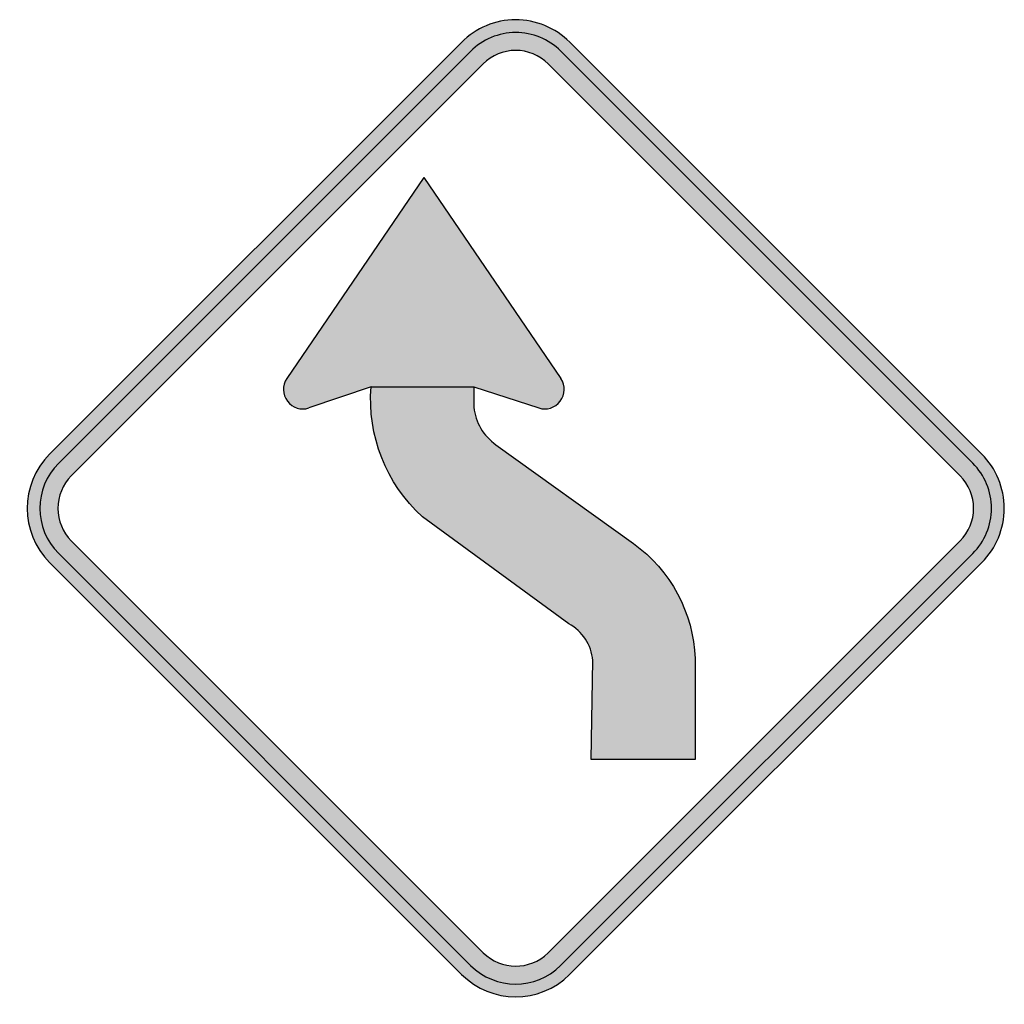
# Model space of a CAD drawing. Header units: inches. Extents: x -22.6 to 22.2, y -22.6 to 22.2.
import ezdxf

# ---------------------------------------------------------------- set-up
doc = ezdxf.new("R2010")
doc.units = ezdxf.units.IN
doc.header["$MEASUREMENT"] = 0

msp = doc.modelspace()

# ---------------------------------------------------------------- hatches: boundary and pattern name
h = msp.add_hatch(color=7)
edge = h.paths.add_edge_path()
edge.add_line((-2.468, 21.2), (-21.201, 2.467))
edge.add_spline(control_points=[(-21.201, 2.467), (-22.563, 1.105), (-22.563, -1.102), (-21.201, -2.464)], knot_values=[0, 0, 0, 0, 1, 1, 1, 1], degree=3, periodic=0)
edge.add_line((-21.201, -2.464), (-2.465, -21.2))
edge.add_spline(control_points=[(-2.465, -21.2), (-1.109, -22.556), (1.088, -22.562), (2.452, -21.213)], knot_values=[0, 0, 0, 0, 1, 1, 1, 1], degree=3, periodic=0)
edge.add_line((2.452, -21.213), (21.201, -2.464))
edge.add_spline(control_points=[(21.201, -2.464), (21.855, -1.81), (22.222, -0.923), (22.222, 0.001), (22.222, 0.926), (21.855, 1.813), (21.201, 2.467)], knot_values=[0, 0, 0, 0, 1, 1, 1, 2, 2, 2, 2], degree=3, periodic=0)
edge.add_line((21.201, 2.467), (2.455, 21.213))
edge.add_spline(control_points=[(2.455, 21.213), (1.801, 21.867), (0.914, 22.233), (-0.01, 22.23), (-0.934, 22.227), (-1.818, 21.857), (-2.468, 21.2)], knot_values=[0, 0, 0, 0, 1, 1, 1, 2, 2, 2, 2], degree=3, periodic=0)
edge = h.paths.add_edge_path(flags=0)
edge.add_line((-1.479, 20.217), (-20.215, 1.481))
edge.add_spline(control_points=[(-20.215, 1.481), (-20.607, 1.088), (-20.828, 0.556), (-20.828, 0.001), (-20.828, -0.553), (-20.607, -1.085), (-20.215, -1.478)], knot_values=[0, 0, 0, 0, 1, 1, 1, 2, 2, 2, 2], degree=3, periodic=0)
edge.add_line((-20.215, -1.478), (-1.479, -20.214))
edge.add_spline(control_points=[(-1.479, -20.214), (-0.666, -21.026), (0.65, -21.031), (1.469, -20.224)], knot_values=[0, 0, 0, 0, 1, 1, 1, 1], degree=3, periodic=0)
edge.add_line((1.469, -20.224), (20.215, -1.478))
edge.add_spline(control_points=[(20.215, -1.478), (20.607, -1.085), (20.828, -0.553), (20.828, 0.001), (20.828, 0.556), (20.607, 1.088), (20.215, 1.481)], knot_values=[0, 0, 0, 0, 1, 1, 1, 2, 2, 2, 2], degree=3, periodic=0)
edge.add_line((20.215, 1.481), (1.469, 20.227))
edge.add_spline(control_points=[(1.469, 20.227), (1.077, 20.618), (0.546, 20.837), (-0.007, 20.835), (-0.561, 20.833), (-1.091, 20.611), (-1.479, 20.217)], knot_values=[0, 0, 0, 0, 1, 1, 1, 2, 2, 2, 2], degree=3, periodic=0)
h = msp.add_hatch(color=7)
edge = h.paths.add_edge_path()
edge.add_line((-2.056, 20.79), (-20.79, 2.056))
edge.add_spline(control_points=[(-20.79, 2.056), (-21.925, 0.921), (-21.925, -0.918), (-20.79, -2.053)], knot_values=[0, 0, 0, 0, 1, 1, 1, 1], degree=3, periodic=0)
edge.add_line((-20.79, -2.053), (-2.054, -20.789))
edge.add_spline(control_points=[(-2.054, -20.789), (-0.925, -21.919), (0.905, -21.924), (2.042, -20.801)], knot_values=[0, 0, 0, 0, 1, 1, 1, 1], degree=3, periodic=0)
edge.add_line((2.042, -20.801), (20.79, -2.053))
edge.add_spline(control_points=[(20.79, -2.053), (21.335, -1.508), (21.641, -0.769), (21.641, 0.001), (21.641, 0.772), (21.335, 1.511), (20.79, 2.056)], knot_values=[0, 0, 0, 0, 1, 1, 1, 2, 2, 2, 2], degree=3, periodic=0)
edge.add_line((20.79, 2.056), (2.044, 20.802))
edge.add_spline(control_points=[(2.044, 20.802), (1.5, 21.347), (0.761, 21.651), (-0.009, 21.649), (-0.778, 21.647), (-1.515, 21.337), (-2.056, 20.79)], knot_values=[0, 0, 0, 0, 1, 1, 1, 2, 2, 2, 2], degree=3, periodic=0)
edge = h.paths.add_edge_path(flags=0)
edge.add_line((-1.479, 20.217), (-20.215, 1.481))
edge.add_spline(control_points=[(-20.215, 1.481), (-21.032, 0.664), (-21.032, -0.661), (-20.215, -1.478)], knot_values=[0, 0, 0, 0, 1, 1, 1, 1], degree=3, periodic=0)
edge.add_line((-20.215, -1.478), (-1.479, -20.214))
edge.add_spline(control_points=[(-1.479, -20.214), (-0.666, -21.026), (0.65, -21.031), (1.469, -20.224)], knot_values=[0, 0, 0, 0, 1, 1, 1, 1], degree=3, periodic=0)
edge.add_line((1.469, -20.224), (20.215, -1.478))
edge.add_spline(control_points=[(20.215, -1.478), (20.607, -1.085), (20.828, -0.553), (20.828, 0.001), (20.828, 0.556), (20.607, 1.088), (20.215, 1.481)], knot_values=[0, 0, 0, 0, 1, 1, 1, 2, 2, 2, 2], degree=3, periodic=0)
edge.add_line((20.215, 1.481), (1.469, 20.227))
edge.add_spline(control_points=[(1.469, 20.227), (1.077, 20.618), (0.546, 20.837), (-0.007, 20.835), (-0.561, 20.833), (-1.091, 20.611), (-1.479, 20.217)], knot_values=[0, 0, 0, 0, 1, 1, 1, 2, 2, 2, 2], degree=3, periodic=0)
h = msp.add_hatch(color=7)
edge = h.paths.add_edge_path()
edge.add_line((-6.578, 5.533), (-9.405, 4.567))
edge.add_spline(control_points=[(-9.405, 4.567), (-9.765, 4.449), (-10.16, 4.573), (-10.387, 4.875), (-10.615, 5.178), (-10.624, 5.592), (-10.411, 5.905)], knot_values=[0, 0, 0, 0, 1, 1, 1, 2, 2, 2, 2], degree=3, periodic=0)
edge.add_line((-10.411, 5.905), (-4.181, 15.053))
edge.add_line((-4.181, 15.053), (2.05, 5.905))
edge.add_spline(control_points=[(2.05, 5.905), (2.263, 5.592), (2.253, 5.178), (2.025, 4.875), (1.798, 4.573), (1.403, 4.449), (1.043, 4.567)], knot_values=[0, 0, 0, 0, 1, 1, 1, 2, 2, 2, 2], degree=3, periodic=0)
edge.add_line((1.043, 4.567), (-1.903, 5.533))
edge.add_line((-1.903, 5.533), (-6.578, 5.533))
h = msp.add_hatch(color=7)
edge = h.paths.add_edge_path()
edge.add_line((-6.578, 5.533), (-1.903, 5.533))
edge.add_line((-1.903, 5.533), (-1.905, 4.6))
edge.add_spline(control_points=[(-1.905, 4.6), (-1.838, 3.942), (-1.499, 3.343), (-0.969, 2.948)], knot_values=[0, 0, 0, 0, 1, 1, 1, 1], degree=3, periodic=0)
edge.add_line((-0.969, 2.948), (5.354, -1.596))
edge.add_spline(control_points=[(5.354, -1.596), (7.046, -2.816), (8.081, -4.748), (8.16, -6.832)], knot_values=[0, 0, 0, 0, 1, 1, 1, 1], degree=3, periodic=0)
edge.add_line((8.16, -6.832), (8.16, -11.427))
edge.add_line((8.16, -11.427), (3.428, -11.427))
edge.add_line((3.428, -11.427), (3.508, -6.916))
edge.add_spline(control_points=[(3.508, -6.916), (3.44, -6.214), (3.031, -5.59), (2.414, -5.248)], knot_values=[0, 0, 0, 0, 1, 1, 1, 1], degree=3, periodic=0)
edge.add_line((2.414, -5.248), (-4.246, -0.379))
edge.add_spline(control_points=[(-4.246, -0.379), (-5.895, 1.125), (-6.756, 3.308), (-6.578, 5.533)], knot_values=[0, 0, 0, 0, 1, 1, 1, 1], degree=3, periodic=0)

# ---------------------------------------------------------------- linework, layer by layer
at = {"color": 7}
for p, q in [((-4.181, 15.053), (-10.411, 5.905)), ((-4.181, 15.053), (2.05, 5.905)), ((-6.578, 5.533), (-9.405, 4.567)), ((-1.903, 5.533), (1.043, 4.567))]:
    msp.add_line(p, q, dxfattribs=at)
for points in [[(-2.468, 21.2), (-21.201, 2.467)], [(21.201, 2.467), (2.455, 21.213)], [(-2.056, 20.79), (-20.79, 2.056)], [(20.79, 2.056), (2.044, 20.802)], [(-1.479, 20.217), (-20.215, 1.481)], [(20.215, 1.481), (1.469, 20.227)], [(-6.578, 5.533), (-1.903, 5.533), (-1.905, 4.6)], [(-0.899, 2.898), (5.354, -1.596)], [(2.414, -5.248), (-4.246, -0.379)], [(-20.215, -1.478), (-1.479, -20.214)], [(1.469, -20.224), (20.215, -1.478)], [(-20.79, -2.053), (-2.054, -20.789)], [(2.042, -20.801), (20.79, -2.053)], [(-21.201, -2.464), (-2.465, -21.2)], [(2.452, -21.213), (21.201, -2.464)], [(8.16, -6.832), (8.16, -11.427), (3.428, -11.427)], [(3.428, -11.427), (3.508, -6.916)]]:
    msp.add_lwpolyline(points, dxfattribs=at)
for points in [[(2.455, 21.213), (1.801, 21.867), (0.914, 22.233), (-0.01, 22.23), (-0.934, 22.227), (-1.818, 21.857), (-2.468, 21.2)], [(2.044, 20.802), (1.5, 21.347), (0.761, 21.651), (-0.009, 21.649), (-0.778, 21.647), (-1.515, 21.337), (-2.056, 20.79)], [(1.469, 20.227), (1.077, 20.618), (0.546, 20.837), (-0.007, 20.835), (-0.561, 20.833), (-1.091, 20.611), (-1.479, 20.217)], [(-10.411, 5.905), (-10.624, 5.592), (-10.615, 5.178), (-10.387, 4.875), (-10.16, 4.573), (-9.765, 4.449), (-9.405, 4.567)], [(1.043, 4.567), (1.403, 4.449), (1.798, 4.573), (2.025, 4.875), (2.253, 5.178), (2.263, 5.592), (2.05, 5.905)], [(21.201, -2.464), (21.855, -1.81), (22.222, -0.923), (22.222, 0.001), (22.222, 0.926), (21.855, 1.813), (21.201, 2.467)], [(20.79, -2.053), (21.335, -1.508), (21.641, -0.769), (21.641, 0.001), (21.641, 0.772), (21.335, 1.511), (20.79, 2.056)], [(-20.215, 1.481), (-20.607, 1.088), (-20.828, 0.556), (-20.828, 0.001), (-20.828, -0.553), (-20.607, -1.085), (-20.215, -1.478)], [(20.215, -1.478), (20.607, -1.085), (20.828, -0.553), (20.828, 0.001), (20.828, 0.556), (20.607, 1.088), (20.215, 1.481)]]:
    msp.add_open_spline(points, degree=3, knots=[0, 0, 0, 0, 1, 1, 1, 2, 2, 2, 2], dxfattribs=at)
for points in [[(-4.246, -0.379), (-5.895, 1.125), (-6.756, 3.308), (-6.578, 5.533)], [(-1.905, 4.6), (-1.835, 3.912), (-1.467, 3.29), (-0.899, 2.898)], [(-21.201, 2.467), (-22.563, 1.105), (-22.563, -1.102), (-21.201, -2.464)], [(-20.79, 2.056), (-21.925, 0.921), (-21.925, -0.918), (-20.79, -2.053)], [(5.354, -1.596), (7.046, -2.816), (8.081, -4.748), (8.16, -6.832)], [(3.508, -6.916), (3.44, -6.214), (3.031, -5.59), (2.414, -5.248)], [(-1.479, -20.214), (-0.666, -21.026), (0.65, -21.031), (1.469, -20.224)], [(-2.054, -20.789), (-0.925, -21.919), (0.905, -21.924), (2.042, -20.801)], [(-2.465, -21.2), (-1.109, -22.556), (1.088, -22.562), (2.452, -21.213)]]:
    msp.add_open_spline(points, degree=3, dxfattribs=at)

doc.saveas('drawing.dxf')
